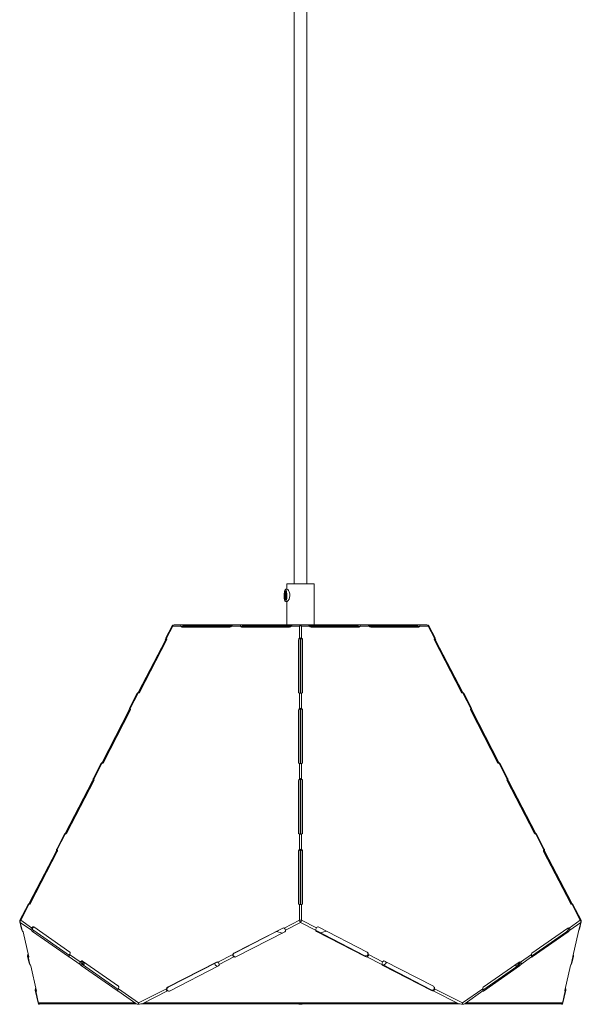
# Model space of a CAD drawing. Header units: millimetres. Extents: x -141 to 547, y -1737 to 129.
# Tile 1 of 6: x -141 to 125, y -1737 to -1271. Entities that reach past the tile are written whole.
import ezdxf

# ---------------------------------------------------------------- set-up
doc = ezdxf.new("R2010")
doc.units = ezdxf.units.MM

msp = doc.modelspace()

# ---------------------------------------------------------------- linework, layer by layer
at = {"color": 7, "linetype": 'Continuous', "lineweight": 15}
for p, q in [((-10.65, -279.71), (-10.65, -1538.11)), ((-4.65, -1538.11), (-4.65, -279.71)), ((-14.15, -1538.11), (-14.15, -1540.79)), ((-14.15, -1538.11), (-1.15, -1538.11)), ((-1.15, -1557.61), (-1.15, -1538.11)), ((-14.87, -1545.73), (-14.87, -1541.55)), ((-14.87, -1541.55), (-14.66, -1541.55)), ((-13.98, -1540.79), (-14.77, -1540.79)), ((-14.66, -1541.55), (-14.66, -1545.73)), ((-14.66, -1545.73), (-14.87, -1545.73)), ((-14.77, -1546.54), (-13.98, -1546.54)), ((-14.15, -1546.54), (-14.15, -1557.61)), ((-68.45, -1558.15), (-71.36, -1563.78)), ((-68.1, -1558.21), (-71.06, -1563.94)), ((-64.38, -1558.21), (-68.1, -1558.21)), ((52.26, -1557.61), (-67.56, -1557.61)), ((-64.06, -1558.48), (-40.6, -1558.48)), ((-64.04, -1558.41), (-40.53, -1558.41)), ((-41.18, -1558.74), (-63.83, -1558.74)), ((-62.74, -1557.96), (-62.86, -1557.61)), ((-40.17, -1557.96), (-62.74, -1557.96)), ((-44.79, -1558.48), (-44.77, -1558.41)), ((-36.07, -1558.21), (-40.36, -1558.21)), ((-35.75, -1558.48), (-12.29, -1558.48)), ((-35.73, -1558.41), (-12.21, -1558.41)), ((-12.87, -1558.74), (-35.52, -1558.74)), ((-34.42, -1557.96), (-34.54, -1557.61)), ((-11.86, -1557.96), (-34.42, -1557.96)), ((-8.19, -1558.21), (-12.04, -1558.21)), ((-8.19, -1563.94), (-8.19, -1558.21)), ((-7.11, -1558.21), (-7.11, -1563.94)), ((-3.4, -1558.21), (-7.11, -1558.21)), ((18.98, -1557.96), (-3.58, -1557.96)), ((-3.23, -1558.41), (20.29, -1558.41)), ((-3.15, -1558.48), (20.31, -1558.48)), ((20.08, -1558.74), (-2.58, -1558.74)), ((18.98, -1557.96), (19.1, -1557.61)), ((24.92, -1558.21), (20.63, -1558.21)), ((47.3, -1557.96), (24.73, -1557.96)), ((25.09, -1558.41), (48.6, -1558.41)), ((25.16, -1558.48), (48.62, -1558.48)), ((48.39, -1558.74), (25.74, -1558.74)), ((29.49, -1558.48), (29.47, -1558.41)), ((47.3, -1557.96), (47.42, -1557.61)), ((52.8, -1558.21), (48.94, -1558.21)), ((55.76, -1563.94), (52.8, -1558.21)), ((56.06, -1563.78), (53.15, -1558.15)), ((-84.39, -1589.43), (-71.67, -1564.82)), ((-71.37, -1565), (-84.09, -1589.6)), ((-71.06, -1564.82), (-83.77, -1589.43)), ((-71.37, -1565), (-71.67, -1564.82)), ((-8.65, -1589.43), (-8.65, -1564.82)), ((-7.73, -1564.12), (-7.73, -1590.09)), ((-7.57, -1590.09), (-7.57, -1564.12)), ((-6.65, -1564.82), (-6.65, -1589.43)), ((68.47, -1589.43), (55.76, -1564.82)), ((56.07, -1565), (56.37, -1564.82)), ((68.79, -1589.6), (56.07, -1565)), ((56.37, -1564.82), (69.09, -1589.43)), ((-84.95, -1590.07), (-88.62, -1597.17)), ((-84.54, -1590.03), (-88.32, -1597.33)), ((-84.09, -1589.6), (-84.39, -1589.43)), ((-8.19, -1597.33), (-8.19, -1590.03)), ((-7.11, -1590.03), (-7.11, -1597.33)), ((68.79, -1589.6), (69.09, -1589.43)), ((73.02, -1597.33), (69.24, -1590.03)), ((73.32, -1597.17), (69.65, -1590.07)), ((-101.65, -1622.81), (-88.93, -1598.21)), ((-88.63, -1598.39), (-101.34, -1622.99)), ((-88.31, -1598.21), (-101.03, -1622.81)), ((-88.63, -1598.39), (-88.93, -1598.21)), ((-8.65, -1622.81), (-8.65, -1598.21)), ((-7.73, -1597.51), (-7.73, -1623.48)), ((-7.57, -1623.48), (-7.57, -1597.51)), ((-6.65, -1598.21), (-6.65, -1622.81)), ((85.73, -1622.81), (73.01, -1598.21)), ((73.33, -1598.39), (73.63, -1598.21)), ((86.05, -1622.99), (73.33, -1598.39)), ((73.63, -1598.21), (86.35, -1622.81)), ((-102.2, -1623.46), (-105.87, -1630.56)), ((-101.8, -1623.41), (-105.58, -1630.72)), ((-101.34, -1622.99), (-101.65, -1622.81)), ((-8.19, -1630.72), (-8.19, -1623.41)), ((-7.11, -1623.41), (-7.11, -1630.72)), ((86.05, -1622.99), (86.35, -1622.81)), ((90.28, -1630.72), (86.5, -1623.41)), ((90.57, -1630.56), (86.91, -1623.46)), ((-118.9, -1656.2), (-106.19, -1631.6)), ((-105.89, -1631.77), (-118.6, -1656.37)), ((-105.57, -1631.6), (-118.29, -1656.2)), ((-105.89, -1631.77), (-106.19, -1631.6)), ((-8.65, -1656.2), (-8.65, -1631.6)), ((-7.73, -1630.9), (-7.73, -1656.86)), ((-7.57, -1656.86), (-7.57, -1630.9)), ((-6.65, -1631.6), (-6.65, -1656.2)), ((102.99, -1656.2), (90.27, -1631.6)), ((90.59, -1631.77), (90.89, -1631.6)), ((103.3, -1656.37), (90.59, -1631.77)), ((90.89, -1631.6), (103.6, -1656.2)), ((-119.46, -1656.85), (-123.13, -1663.95)), ((-119.06, -1656.8), (-122.83, -1664.11)), ((-118.6, -1656.37), (-118.9, -1656.2)), ((-8.19, -1664.11), (-8.19, -1656.8)), ((-7.11, -1656.8), (-7.11, -1664.11)), ((103.3, -1656.37), (103.6, -1656.2)), ((107.53, -1664.11), (103.76, -1656.8)), ((107.83, -1663.95), (104.16, -1656.85)), ((-136.16, -1689.59), (-123.44, -1664.99)), ((-123.14, -1665.16), (-135.86, -1689.76)), ((-122.83, -1664.99), (-135.54, -1689.59)), ((-123.14, -1665.16), (-123.44, -1664.99)), ((-8.65, -1689.59), (-8.65, -1664.99)), ((-7.73, -1664.29), (-7.73, -1690.25)), ((-7.57, -1690.25), (-7.57, -1664.29)), ((-6.65, -1664.99), (-6.65, -1689.59)), ((120.24, -1689.59), (107.53, -1664.99)), ((107.84, -1665.16), (108.15, -1664.99)), ((120.56, -1689.76), (107.84, -1665.16)), ((108.15, -1664.99), (120.86, -1689.59)), ((-136.72, -1690.24), (-140.54, -1697.63)), ((-136.31, -1690.19), (-140.19, -1697.69)), ((-135.86, -1689.76), (-136.16, -1689.59)), ((-8.19, -1697.69), (-8.19, -1690.19)), ((-7.11, -1690.19), (-7.11, -1697.69)), ((120.56, -1689.76), (120.86, -1689.59)), ((124.89, -1697.69), (121.02, -1690.19)), ((125.24, -1697.63), (121.42, -1690.24)), ((-140.63, -1698.31), (-139.82, -1701.91)), ((-140.37, -1698.75), (-139.54, -1702.41)), ((-135.13, -1702.42), (-140.37, -1698.75)), ((-140.19, -1697.69), (-135.07, -1701.27)), ((-15.36, -1701.38), (-8.19, -1697.69)), ((-7.65, -1698.75), (-14.77, -1702.41)), ((-0.52, -1702.42), (-7.65, -1698.75)), ((-7.11, -1697.69), (-0.14, -1701.27)), ((119.62, -1701.38), (124.89, -1697.69)), ((125.07, -1698.75), (119.85, -1702.41)), ((124.24, -1702.42), (125.07, -1698.75)), ((124.53, -1701.86), (125.33, -1698.31)), ((-136.35, -1715.06), (-139.03, -1703.16)), ((-133.93, -1702.55), (-134.59, -1702.91)), ((-134.59, -1702.91), (-117.61, -1714.82)), ((-133.93, -1700.84), (-116.95, -1712.75)), ((-133.93, -1702.55), (-117.12, -1714.33)), ((-39.21, -1713.27), (-16.07, -1701.37)), ((-38.85, -1713.22), (-15.72, -1701.32)), ((-38.25, -1715.06), (-15.11, -1703.16)), ((-19.05, -1703.03), (-16.24, -1703.73)), ((-15.72, -1701.32), (-16.07, -1701.37)), ((-0.25, -1702.55), (-0.1, -1702.91)), ((-0.25, -1702.55), (22.89, -1714.45)), ((-0.1, -1702.91), (23.03, -1714.82)), ((0.78, -1700.84), (23.92, -1712.75)), ((101.81, -1714.64), (118.29, -1703.09)), ((101.93, -1713.27), (118.91, -1701.37)), ((102.14, -1715.06), (119.12, -1703.16)), ((118.29, -1703.09), (119.12, -1703.16)), ((123.96, -1702.91), (121.27, -1714.82)), ((-136.94, -1714.65), (-136.17, -1718.06)), ((-136.7, -1715.03), (-135.9, -1718.56)), ((-112.08, -1718.57), (-117.28, -1714.92)), ((-116.99, -1713.95), (-112.02, -1717.43)), ((-110.96, -1716.96), (-111.41, -1717.38)), ((-110.88, -1717), (-93.9, -1728.9)), ((-70.61, -1729.43), (-47.47, -1717.52)), ((-70.26, -1729.37), (-47.12, -1717.47)), ((-47.12, -1717.47), (-47.47, -1717.52)), ((-46.54, -1717.75), (-47.01, -1717.52)), ((-46.77, -1717.53), (-39.77, -1713.94)), ((-39.3, -1715.03), (-46.17, -1718.56)), ((-38.85, -1713.22), (-39.21, -1713.27)), ((22.89, -1714.45), (23.03, -1714.82)), ((30.89, -1718.57), (23.8, -1714.92)), ((24.5, -1713.95), (31.26, -1717.43)), ((32.18, -1717), (55.32, -1728.9)), ((78.87, -1729.43), (95.86, -1717.52)), ((96.57, -1717.53), (101.7, -1713.94)), ((101.84, -1715.03), (96.79, -1718.56)), ((120.6, -1718.57), (121.42, -1714.92)), ((120.88, -1718.02), (121.65, -1714.6)), ((-132.7, -1731.21), (-135.39, -1719.31)), ((-110.88, -1718.7), (-111.54, -1719.07)), ((-111.54, -1719.07), (-94.56, -1730.97)), ((-110.88, -1718.7), (-94.07, -1730.49)), ((-110.25, -1718.7), (-110.52, -1718.96)), ((-110.38, -1717.85), (-110.07, -1717.56)), ((-69.65, -1731.21), (-46.51, -1719.31)), ((-46.92, -1719.52), (-47.48, -1719.25)), ((31.15, -1718.7), (31.3, -1719.07)), ((31.15, -1718.7), (54.29, -1730.61)), ((31.3, -1719.07), (54.44, -1730.97)), ((32.17, -1718.7), (31.64, -1718.96)), ((32.91, -1717.85), (33.39, -1717.62)), ((78.76, -1730.8), (95.24, -1719.25)), ((79.08, -1731.21), (96.07, -1719.31)), ((94.75, -1719.59), (94.39, -1719.25)), ((95.24, -1719.25), (96.07, -1719.31)), ((96.16, -1718.23), (95.6, -1717.7)), ((120.31, -1719.07), (117.63, -1730.97)), ((-133.29, -1730.81), (-131.8, -1737.45)), ((-133.05, -1731.18), (-131.71, -1737.15)), ((-85.57, -1737.15), (-94.23, -1731.08)), ((-93.93, -1730.1), (-84.31, -1736.85)), ((-84.31, -1736.85), (-71.18, -1730.09)), ((-70.7, -1731.18), (-82.3, -1737.15)), ((-70.26, -1729.37), (-70.61, -1729.43)), ((54.29, -1730.61), (54.44, -1730.97)), ((67, -1737.15), (55.2, -1731.08)), ((55.9, -1730.1), (69.01, -1736.85)), ((69.01, -1736.85), (78.65, -1730.09)), ((78.79, -1731.18), (70.27, -1737.15)), ((116.41, -1737.15), (117.78, -1731.08)), ((116.5, -1737.45), (118.01, -1730.76)), ((-131.71, -1737.15), (-131.53, -1736.87)), ((-131.53, -1736.87), (-86.21, -1736.87)), ((-131.51, -1737.21), (-85.41, -1737.21)), ((-86.21, -1736.87), (-85.57, -1737.15)), ((-82.63, -1737.21), (67.33, -1737.21)), ((-82.3, -1737.15), (-80.97, -1736.87)), ((-80.97, -1736.87), (65.67, -1736.87)), ((65.67, -1736.87), (67, -1737.15)), ((70.11, -1737.21), (116.21, -1737.21)), ((70.27, -1737.15), (70.91, -1736.87)), ((70.91, -1736.87), (116.23, -1736.87)), ((116.23, -1736.87), (116.41, -1737.15))]:
    msp.add_line(p, q, dxfattribs=at)
at = {"color": 8, "linetype": 'Continuous', "lineweight": 15}
for p, q in [((-40.11, -1557.88), (-40.21, -1557.61)), ((-11.8, -1557.88), (-11.89, -1557.61)), ((-3.65, -1557.88), (-3.55, -1557.61)), ((24.67, -1557.88), (24.77, -1557.61)), ((-117.18, -1714.58), (-117.61, -1714.82)), ((-46.86, -1717.48), (-47.01, -1717.52)), ((101.84, -1715.04), (102.14, -1715.06)), ((-110.25, -1718.7), (-110.58, -1718.92)), ((94.39, -1719.25), (95.17, -1719.3)), ((-94.13, -1730.73), (-94.56, -1730.97)), ((78.79, -1731.19), (79.08, -1731.21))]:
    msp.add_line(p, q, dxfattribs=at)
at = {"color": 7, "linetype": 'Continuous', "lineweight": 15, "flags": 128}
for points in [[(-14.77, -1546.54), (-14.53, -1546.35), (-14.32, -1545.79), (-14.18, -1544.95), (-14.11, -1543.93), (-14.13, -1542.88), (-14.24, -1541.93), (-14.42, -1541.22), (-14.65, -1540.84), (-14.89, -1540.84), (-15.11, -1541.22), (-15.29, -1541.93), (-15.4, -1542.88), (-15.42, -1543.93), (-15.35, -1544.95), (-15.21, -1545.79), (-15, -1546.35), (-14.77, -1546.54)], [(-13.98, -1540.79), (-13.71, -1540.94), (-13.37, -1541.35), (-13.01, -1542.02), (-12.74, -1542.92), (-12.67, -1543.88), (-12.81, -1544.73), (-13.09, -1545.49), (-13.46, -1546.12), (-13.82, -1546.48), (-13.98, -1546.54), (-13.98, -1546.54)], [(-64.06, -1558.48), (-64.14, -1558.58), (-64.16, -1558.62)], [(-35.75, -1558.48), (-35.83, -1558.58), (-35.85, -1558.62)], [(20.63, -1558.21), (20.63, -1557.98), (20.55, -1557.79), (20.4, -1557.67), (20.2, -1557.62), (20.07, -1557.61)], [(20.41, -1558.62), (20.38, -1558.58), (20.31, -1558.48)], [(48.94, -1558.21), (48.95, -1557.98), (48.86, -1557.79), (48.71, -1557.67), (48.52, -1557.62), (48.39, -1557.61)], [(48.72, -1558.62), (48.7, -1558.58), (48.62, -1558.48)], [(-71.06, -1563.94), (-71.15, -1563.83), (-71.22, -1563.75), (-71.29, -1563.73), (-71.34, -1563.75), (-71.37, -1563.83), (-71.39, -1563.94)], [(56.1, -1563.94), (56.08, -1563.83), (56.04, -1563.75), (55.99, -1563.73), (55.92, -1563.75), (55.85, -1563.83), (55.76, -1563.94)], [(-84.88, -1590.03), (-84.93, -1590.06), (-84.95, -1590.08), (-84.91, -1590.09), (-84.83, -1590.08), (-84.71, -1590.06), (-84.54, -1590.03)], [(-84.09, -1589.6), (-84.17, -1589.76), (-84.22, -1589.9)], [(68.92, -1589.9), (68.87, -1589.76), (68.79, -1589.6)], [(69.24, -1590.03), (69.41, -1590.06), (69.53, -1590.08), (69.61, -1590.09), (69.65, -1590.08), (69.64, -1590.06), (69.58, -1590.03)], [(-88.32, -1597.33), (-88.4, -1597.21), (-88.48, -1597.14), (-88.54, -1597.12), (-88.6, -1597.14), (-88.63, -1597.21), (-88.65, -1597.33)], [(73.35, -1597.33), (73.33, -1597.21), (73.3, -1597.14), (73.25, -1597.12), (73.18, -1597.14), (73.1, -1597.21), (73.02, -1597.33)], [(-102.13, -1623.41), (-102.19, -1623.45), (-102.2, -1623.47), (-102.17, -1623.48), (-102.09, -1623.47), (-101.96, -1623.45), (-101.8, -1623.41)], [(-101.34, -1622.99), (-101.42, -1623.15), (-101.48, -1623.29)], [(86.18, -1623.29), (86.12, -1623.15), (86.05, -1622.99)], [(86.5, -1623.41), (86.66, -1623.45), (86.79, -1623.47), (86.87, -1623.48), (86.91, -1623.47), (86.89, -1623.45), (86.83, -1623.41)], [(-105.58, -1630.72), (-105.66, -1630.6), (-105.74, -1630.53), (-105.8, -1630.51), (-105.85, -1630.53), (-105.89, -1630.6), (-105.91, -1630.72)], [(90.61, -1630.72), (90.59, -1630.6), (90.55, -1630.53), (90.5, -1630.51), (90.44, -1630.53), (90.36, -1630.6), (90.28, -1630.72)], [(-119.39, -1656.8), (-119.45, -1656.84), (-119.46, -1656.86), (-119.43, -1656.86), (-119.35, -1656.86), (-119.22, -1656.84), (-119.06, -1656.8)], [(-118.6, -1656.37), (-118.68, -1656.54), (-118.74, -1656.67)], [(103.44, -1656.67), (103.38, -1656.54), (103.3, -1656.37)], [(103.76, -1656.8), (103.92, -1656.84), (104.05, -1656.86), (104.13, -1656.86), (104.16, -1656.86), (104.15, -1656.84), (104.09, -1656.8)], [(-122.83, -1664.11), (-122.92, -1663.99), (-122.99, -1663.92), (-123.06, -1663.89), (-123.11, -1663.92), (-123.15, -1663.99), (-123.17, -1664.11)], [(107.87, -1664.11), (107.85, -1663.99), (107.81, -1663.92), (107.76, -1663.89), (107.7, -1663.92), (107.62, -1663.99), (107.53, -1664.11)], [(-136.65, -1690.19), (-136.71, -1690.22), (-136.72, -1690.25), (-136.68, -1690.25), (-136.6, -1690.25), (-136.48, -1690.22), (-136.31, -1690.19)], [(-135.86, -1689.76), (-135.94, -1689.93), (-136, -1690.06)], [(120.7, -1690.06), (120.64, -1689.93), (120.56, -1689.76)], [(121.02, -1690.19), (121.18, -1690.22), (121.3, -1690.25), (121.38, -1690.25), (121.42, -1690.25), (121.41, -1690.22), (121.35, -1690.19)], [(-139.54, -1702.41), (-139.72, -1702.16), (-139.81, -1701.9)], [(-135.07, -1701.27), (-134.85, -1701.08), (-134.63, -1700.94), (-134.42, -1700.84), (-134.23, -1700.79), (-134.06, -1700.79), (-133.93, -1700.84)], [(1.72, -1703.56), (2.99, -1703.24), (4.56, -1702.79)], [(-116.95, -1712.75), (-116.85, -1712.85), (-116.8, -1713), (-116.78, -1713.2), (-116.81, -1713.42), (-116.88, -1713.68), (-116.99, -1713.95)], [(-136.7, -1715.03), (-136.56, -1715.11), (-136.46, -1715.15), (-136.38, -1715.16), (-136.35, -1715.13), (-136.35, -1715.06)], [(-117.61, -1714.82), (-117.5, -1714.89), (-117.4, -1714.93), (-117.33, -1714.94), (-117.28, -1714.92)], [(-112.02, -1717.43), (-111.79, -1717.24), (-111.57, -1717.09), (-111.37, -1716.99), (-111.18, -1716.94), (-111.01, -1716.94), (-110.88, -1717)], [(-110.38, -1717.85), (-110.3, -1717.57), (-110.26, -1717.43)], [(101.84, -1715.03), (101.84, -1715.11), (101.87, -1715.15), (101.94, -1715.16), (102.02, -1715.13), (102.14, -1715.06)], [(121.27, -1714.82), (121.27, -1714.89), (121.29, -1714.93), (121.34, -1714.94), (121.42, -1714.92)], [(121.42, -1714.92), (121.54, -1714.84), (121.63, -1714.67), (121.67, -1714.45), (121.65, -1714.22), (121.55, -1713.95)], [(-135.9, -1718.56), (-136.07, -1718.31), (-136.17, -1718.06)], [(-110.73, -1718.57), (-110.69, -1718.72), (-110.69, -1718.83)], [(-110.38, -1717.85), (-110.28, -1717.99), (-110.2, -1718.13), (-110.15, -1718.26), (-110.14, -1718.39), (-110.15, -1718.51), (-110.18, -1718.62), (-110.25, -1718.7)], [(94.39, -1719.25), (94.32, -1719.15), (94.29, -1719.03), (94.31, -1718.89), (94.36, -1718.73), (94.45, -1718.56), (94.51, -1718.47)], [(95.31, -1719.31), (95.25, -1719.21), (95.22, -1719.08), (95.24, -1718.92), (95.31, -1718.75), (95.42, -1718.56)], [(-133.05, -1731.18), (-132.92, -1731.26), (-132.81, -1731.3), (-132.74, -1731.31), (-132.7, -1731.28), (-132.7, -1731.21)], [(-94.56, -1730.97), (-94.44, -1731.04), (-94.35, -1731.08), (-94.28, -1731.1), (-94.23, -1731.08)], [(-93.9, -1728.9), (-93.8, -1729.01), (-93.74, -1729.16), (-93.73, -1729.35), (-93.76, -1729.58), (-93.83, -1729.83), (-93.93, -1730.1)], [(78.79, -1731.18), (78.79, -1731.26), (78.82, -1731.3), (78.88, -1731.31), (78.97, -1731.28), (79.08, -1731.21)], [(117.63, -1730.97), (117.62, -1731.04), (117.65, -1731.08), (117.7, -1731.1), (117.78, -1731.08)], [(117.78, -1731.08), (117.9, -1730.99), (117.99, -1730.82), (118.03, -1730.61), (118, -1730.37), (117.91, -1730.1)], [(-131.51, -1737.21), (-131.54, -1737.21), (-131.61, -1737.18), (-131.63, -1737.11), (-131.6, -1737), (-131.53, -1736.87)], [(116.23, -1736.87), (116.3, -1737), (116.33, -1737.11), (116.31, -1737.18), (116.25, -1737.21), (116.21, -1737.21)]]:
    msp.add_lwpolyline(points, dxfattribs=at)
at = {"color": 7, "linetype": 'Continuous', "lineweight": 15}
for centre, radius, start, end in [((-67.56, -1558.61), 1, 90, 152.6668), ((-67.42, -1558.27), 0.677, 101.5661, 174.4261), ((-63.91, -1558.09), 0.49, 80.9783, 193.3434), ((-63.8, -1558.15), 0.583, 185.3182, 266.8975), ((-62.38, -1558.89), 1.74, 163.9276, 166.3745), ((-62.68, -1560.09), 2.13, 91.6097, 127.9742), ((-61.81, -1556.45), 5.21, 337.0056, 337.8586), ((-50.63, -1560.48), 5.24, 156.7579, 157.6078), ((-51, -1556.45), 5.21, 337.0056, 337.8586), ((-41.3, -1557.65), 1.09, 276.0329, 329.4123), ((-38.74, -1559.1), 1.85, 126.4924, 151.2154), ((-35.59, -1558.09), 0.49, 80.9783, 193.3434), ((-35.49, -1558.15), 0.583, 185.3182, 266.8975), ((-34.06, -1558.89), 1.74, 163.9276, 166.3745), ((-34.36, -1560.09), 2.13, 91.6097, 127.9742), ((-12.98, -1557.65), 1.09, 276.0329, 329.4123), ((-10.42, -1559.1), 1.85, 126.4924, 151.2154), ((-7.51, -1558.27), 0.677, 101.5661, 174.4261), ((-7.65, -1560.08), 1.95, 73.9522, 106.0478), ((-7.79, -1558.27), 0.677, 5.5739, 78.4339), ((-5.55, -1559.56), 2.54, 32.1552, 50.1371), ((-2.44, -1557.63), 1.12, 211.311, 263.2438), ((18.92, -1560.09), 2.13, 52.0258, 88.3903), ((20.05, -1558.16), 0.576, 272.457, 355.3274), ((18.62, -1558.89), 1.74, 13.6255, 16.0724), ((22.77, -1559.56), 2.54, 32.1552, 50.1371), ((25.87, -1557.63), 1.12, 211.311, 263.2438), ((35.75, -1556.45), 5.21, 202.1414, 202.9944), ((35.38, -1560.48), 5.24, 22.3922, 23.2421), ((46.57, -1556.45), 5.21, 202.1414, 202.9944), ((47.24, -1560.09), 2.13, 52.0258, 88.3903), ((48.37, -1558.16), 0.576, 272.457, 355.3274), ((46.94, -1558.89), 1.74, 13.6255, 16.0724), ((52.26, -1558.61), 1, 27.3332, 90), ((52.12, -1558.27), 0.677, 5.5739, 78.4339), ((-73.82, -1563.66), 2.44, 331.5071, 353.348), ((-68.54, -1566.42), 3.17, 139.1738, 153.2013), ((-71.83, -1564.39), 0.887, 330.6186, 30.2078), ((-7.41, -1564.91), 1.24, 128.644, 176.0394), ((-7.72, -1565.06), 0.934, 90.7243, 176.4408), ((-7.65, -1564.53), 0.797, 47.5173, 132.4827), ((-7.26, -1565.37), 1.34, 106.9692, 110.5769), ((-8.04, -1565.37), 1.34, 69.4231, 73.0308), ((-7.58, -1565.06), 0.934, 3.5592, 89.2757), ((-7.86, -1564.9), 1.22, 3.5453, 51.7714), ((56.52, -1564.39), 0.879, 149.4858, 209.6877), ((53.29, -1566.39), 3.11, 26.6745, 40.9503), ((58.57, -1563.65), 2.49, 186.871, 208.2739), ((-85.73, -1588.84), 1.46, 305.6318, 336.281), ((-84.81, -1588.89), 1.17, 283.1898, 332.5036), ((-8.05, -1589.44), 0.598, 178.2953, 256.9082), ((-7.65, -1587.81), 2.28, 256.3536, 283.6464), ((-7.25, -1589.44), 0.597, 283.0596, 1.7369), ((69.51, -1588.88), 1.17, 207.5157, 256.7909), ((70.37, -1588.88), 1.39, 202.9529, 235.1342), ((-91.07, -1597.05), 2.44, 331.5071, 353.348), ((-85.8, -1599.81), 3.17, 139.1738, 153.2013), ((-89.09, -1597.78), 0.887, 330.6186, 30.2078), ((-7.41, -1598.3), 1.24, 128.644, 176.0394), ((-7.72, -1598.44), 0.934, 90.7243, 176.4408), ((-7.65, -1597.92), 0.797, 47.5173, 132.4827), ((-7.26, -1598.76), 1.34, 106.9692, 110.5769), ((-8.04, -1598.76), 1.34, 69.4231, 73.0308), ((-7.58, -1598.44), 0.934, 3.5592, 89.2757), ((-7.86, -1598.29), 1.22, 3.5453, 51.7714), ((73.78, -1597.78), 0.879, 149.4858, 209.6877), ((70.55, -1599.78), 3.11, 26.6745, 40.9503), ((75.82, -1597.03), 2.49, 186.871, 208.2739), ((-102.98, -1622.23), 1.46, 305.6318, 336.281), ((-102.07, -1622.27), 1.17, 283.1898, 332.5036), ((-8.05, -1622.83), 0.598, 178.2953, 256.9082), ((-7.65, -1621.2), 2.28, 256.3536, 283.6464), ((-7.25, -1622.83), 0.597, 283.0596, 1.7369), ((86.77, -1622.27), 1.17, 207.5157, 256.7909), ((87.63, -1622.27), 1.39, 202.9529, 235.1342), ((-108.33, -1630.44), 2.44, 331.5071, 353.348), ((-103.06, -1633.2), 3.17, 139.1738, 153.2013), ((-106.34, -1631.17), 0.887, 330.6186, 30.2078), ((-7.41, -1631.69), 1.24, 128.644, 176.0394), ((-7.72, -1631.83), 0.934, 90.7243, 176.4408), ((-7.65, -1631.31), 0.797, 47.5173, 132.4827), ((-7.26, -1632.15), 1.34, 106.9692, 110.5769), ((-8.04, -1632.15), 1.34, 69.4231, 73.0308), ((-7.58, -1631.83), 0.934, 3.5592, 89.2757), ((-7.86, -1631.68), 1.22, 3.5453, 51.7714), ((91.03, -1631.17), 0.879, 149.4858, 209.6877), ((87.81, -1633.17), 3.11, 26.6745, 40.9503), ((93.08, -1630.42), 2.49, 186.871, 208.2739), ((-120.24, -1655.61), 1.46, 305.6318, 336.281), ((-119.32, -1655.66), 1.17, 283.1898, 332.5036), ((-8.05, -1656.22), 0.598, 178.2953, 256.9082), ((-7.65, -1654.59), 2.28, 256.3536, 283.6464), ((-7.25, -1656.22), 0.597, 283.0596, 1.7369), ((104.03, -1655.66), 1.17, 207.5157, 256.7909), ((104.89, -1655.66), 1.39, 202.9529, 235.1342), ((-125.59, -1663.82), 2.44, 331.5071, 353.348), ((-120.32, -1666.59), 3.17, 139.1738, 153.2013), ((-123.6, -1664.55), 0.887, 330.6186, 30.2078), ((-7.41, -1665.07), 1.24, 128.644, 176.0394), ((-7.72, -1665.22), 0.934, 90.7243, 176.4408), ((-7.65, -1664.69), 0.797, 47.5173, 132.4827), ((-7.26, -1665.54), 1.34, 106.9692, 110.5769), ((-8.04, -1665.54), 1.34, 69.4231, 73.0308), ((-7.58, -1665.22), 0.934, 3.5592, 89.2757), ((-7.86, -1665.06), 1.22, 3.5453, 51.7714), ((108.29, -1664.55), 0.879, 149.4858, 209.6877), ((105.06, -1666.56), 3.11, 26.6745, 40.9503), ((110.34, -1663.81), 2.49, 186.871, 208.2739), ((-137.5, -1689), 1.46, 305.6318, 336.281), ((-136.58, -1689.05), 1.17, 283.1898, 332.5036), ((-8.05, -1689.61), 0.598, 178.2953, 256.9082), ((-7.65, -1687.97), 2.28, 256.3536, 283.6464), ((-7.25, -1689.61), 0.597, 283.0596, 1.7369), ((121.28, -1689.05), 1.17, 207.5157, 256.7909), ((122.14, -1689.05), 1.39, 202.9529, 235.1342), ((-139.65, -1698.09), 1, 152.6668, 192.7139), ((-139.39, -1698.37), 1.05, 139.6911, 201.0187), ((-7.65, -1699.56), 1.95, 73.9522, 106.0478), ((-5.81, -1697.14), 2.44, 192.8724, 221.0258), ((-9.49, -1697.14), 2.44, 318.9742, 347.1276), ((124.09, -1698.37), 1.05, 338.9813, 40.3089), ((124.35, -1698.09), 1, 347.2861, 27.3332), ((-141.28, -1704.15), 2.46, 23.7934, 45.0144), ((-134.6, -1701.87), 0.762, 128.3417, 225.4293), ((-132.61, -1700.23), 3.34, 220.9572, 233.5639), ((-131.22, -1703.56), 3.99, 135.8821, 152.1275), ((-131.72, -1699.59), 3.69, 214.7399, 233.169), ((-15.73, -1701.96), 0.685, 58.1235, 120.0895), ((-16.37, -1702.65), 1.62, 8.6162, 51.7129), ((-15.41, -1702.57), 0.659, 296.7457, 14.0521), ((1.21, -1702.35), 1.73, 141.3759, 181.9962), ((0.21, -1702.23), 0.748, 194.0539, 245.2016), ((0.53, -1701.51), 0.711, 69.7898, 160.5253), ((115.64, -1699.78), 4.25, 308.663, 332.6988), ((119.26, -1701.99), 0.707, 58.9513, 119.276), ((118.19, -1702.73), 1.58, 39.3953, 61.3087), ((116.8, -1700.19), 3.77, 307.9981, 323.8777), ((119.36, -1701.97), 0.651, 318.3357, 66.1885), ((125.44, -1703.43), 1.56, 139.7445, 160.854), ((123.24, -1701.57), 1.31, 319.8252, 347.0617), ((23.07, -1713.9), 1.42, 357.9335, 53.765), ((-136.1, -1714.38), 0.876, 149.4244, 227.2497), ((-138.67, -1713.2), 1.96, 337.8835, 354.3232), ((-112.33, -1715.9), 5.05, 157.24, 168.8335), ((-111.55, -1718.03), 0.762, 128.3417, 225.4293), ((-108.16, -1719.72), 4, 136.9688, 152.1106), ((-112.22, -1717.25), 1.17, 351.0846, 9.1822), ((-106.63, -1716.73), 4.5, 188.9533, 204.1675), ((-47.13, -1718.11), 0.685, 58.1235, 120.0895), ((-38.99, -1714.24), 0.838, 158.5354, 248.9353), ((-38.61, -1714.35), 1.24, 118.9154, 160.2438), ((-38.2, -1714.35), 1.31, 119.8574, 185.3163), ((-38.24, -1713.51), 1.59, 217.3292, 266.7944), ((-38.74, -1713.93), 1.23, 243.0144, 293.383), ((23.44, -1713.31), 1.27, 244.1505, 300.1403), ((23.58, -1713.7), 1.24, 243.8689, 280.1139), ((23.64, -1714.07), 0.87, 280.8186, 7.9882), ((21.91, -1713.49), 2.35, 337.089, 11.4543), ((32.62, -1718.51), 1.73, 141.3759, 181.9962), ((31.93, -1717.67), 0.711, 69.7898, 160.5253), ((31.72, -1718.31), 1.38, 48.3522, 83.2039), ((30.42, -1718.69), 2.63, 18.5562, 32.4715), ((96.21, -1718.14), 0.707, 58.9513, 119.276), ((95.17, -1718.85), 1.54, 39.1313, 61.8951), ((102.35, -1713.78), 0.668, 129.8473, 193.1307), ((93.32, -1715.54), 8.54, 3.452, 10.8215), ((-137.64, -1720.3), 2.46, 23.7934, 45.0144), ((-109.56, -1716.38), 3.34, 220.9572, 233.5639), ((-108.67, -1715.75), 3.69, 214.7399, 233.169), ((-46.97, -1718.14), 1.22, 174.4955, 245.4738), ((-47.77, -1718.8), 1.62, 8.6162, 51.7129), ((-46.81, -1718.72), 0.659, 296.7457, 14.0521), ((31.61, -1718.39), 0.748, 194.0539, 245.2016), ((31.63, -1717.48), 1.34, 293.9616, 343.8884), ((92.59, -1715.93), 4.25, 308.663, 332.6988), ((92.6, -1716.7), 3.38, 326.5182, 339.8628), ((93.75, -1716.34), 3.77, 307.9981, 323.8777), ((96.31, -1718.13), 0.651, 318.3357, 66.1885), ((121.79, -1719.58), 1.56, 139.7445, 160.854), ((119.6, -1717.72), 1.31, 319.8252, 347.0617), ((-132.46, -1730.54), 0.876, 149.4244, 227.2497), ((-135.03, -1729.35), 1.96, 337.8835, 354.3232), ((-89.28, -1732.06), 5.05, 157.24, 168.8335), ((-70.4, -1730.4), 0.838, 158.5354, 248.9353), ((-70.01, -1730.51), 1.24, 118.9154, 160.2438), ((-69.61, -1730.51), 1.31, 119.8574, 185.3163), ((-69.64, -1729.67), 1.59, 217.3292, 266.7944), ((-70.14, -1730.08), 1.23, 243.0144, 293.383), ((54.84, -1729.47), 1.27, 244.1505, 300.1403), ((54.98, -1729.86), 1.24, 243.8689, 280.1139), ((55.04, -1730.22), 0.87, 280.8186, 7.9882), ((54.48, -1730.05), 1.42, 357.9335, 53.765), ((53.31, -1729.65), 2.35, 337.089, 11.4543), ((79.3, -1729.94), 0.668, 129.8473, 193.1307), ((70.27, -1731.69), 8.54, 3.452, 10.8215), ((-131.43, -1737.39), 0.364, 138.6202, 197.4007), ((-135.96, -1719.02), 18.94, 282.7363, 286.1607), ((-83.38, -1731.83), 5.75, 247.5663, 260.0911), ((-82.34, -1737.35), 2.03, 165.7163, 184.221), ((-87.81, -1710.79), 26.93, 277.3498, 281.8152), ((-5.14, -1716.86), 20.79, 258.2615, 263.059), ((-10.16, -1716.86), 20.79, 276.941, 281.7385), ((72.51, -1710.79), 26.93, 258.1848, 262.6502), ((67.05, -1737.35), 2.03, 355.779, 14.2837), ((68.08, -1731.83), 5.75, 279.9089, 292.4337), ((120.66, -1719.02), 18.94, 253.8393, 257.2637), ((116.13, -1737.39), 0.364, 342.5993, 41.3798)]:
    msp.add_arc(centre, radius, start, end, dxfattribs=at)
at = {"color": 8, "linetype": 'Continuous', "lineweight": 15}
for centre, radius, start, end in [((-68.34, -1558.61), 0.472, 58.7137, 102.9054), ((53.04, -1558.61), 0.472, 77.0946, 121.2863), ((-139.81, -1698.12), 0.834, 192.925, 228.2414), ((-140.43, -1698.09), 0.472, 58.7137, 102.9054), ((125.14, -1698.09), 0.472, 77.0946, 121.2863), ((124.52, -1698.12), 0.834, 311.7586, 347.075)]:
    msp.add_arc(centre, radius, start, end, dxfattribs=at)

doc.saveas('drawing.dxf')
